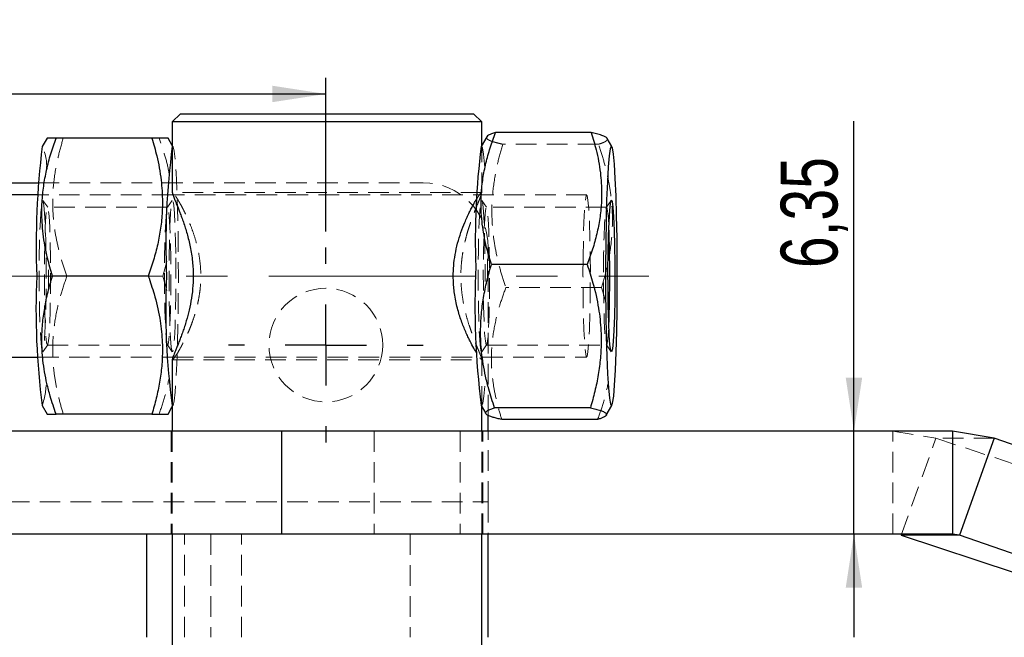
# Model space of a CAD drawing. Header units: millimetres. Extents: x 0 to 420, y 0 to 297.
# Tile 7 of 17: x 171 to 232, y 142 to 180. Entities that reach past the tile are written whole.
import ezdxf

# ---------------------------------------------------------------- set-up
doc = ezdxf.new("R2010")
doc.units = ezdxf.units.MM
doc.linetypes.add('CENTERX2', pattern=[20.32, 12.7, -2.54, 2.54, -2.54])
doc.linetypes.add('HIDDEN', pattern=[1.905, 1.27, -0.635])
doc.layers.add('FORMATO', color=179, linetype='Continuous')
doc.styles.add('SLDTEXTSTYLE0', font='TXT', dxfattribs={"width": 0.75})
doc.dimstyles.new('SLDDIMSTYLE0', dxfattribs={"dimtxt": 3.5, "dimasz": 3.302, "dimexe": 0, "dimexo": 0.0625, "dimgap": 0.875, "dimtad": 1, "dimdec": 3, "dimrnd": 1e-09, "dimzin": 12, "dimdsep": 46, "dimtxsty": 'SLDTEXTSTYLE0', "dimsah": 1, "dimcen": 0.09, "dimadec": 0, "dimazin": 3, "dimtfac": 1, "dimtdec": 3, "dimtofl": 0, "dimtmove": 0, "dimatfit": 3, "dimfxl": 0, "dimfrac": 2, "dimtolj": 1, "dimtzin": 12, "dimarcsym": 0})
doc.dimstyles.new('SLDDIMSTYLE2', dxfattribs={"dimtxt": 3.5, "dimasz": 3.302, "dimexe": 0, "dimexo": 0.0625, "dimgap": 0.875, "dimtad": 1, "dimdec": 3, "dimrnd": 1e-09, "dimzin": 12, "dimdsep": 46, "dimtxsty": 'SLDTEXTSTYLE0', "dimsah": 1, "dimcen": 0.09, "dimadec": 0, "dimazin": 3, "dimtfac": 1, "dimtdec": 3, "dimtmove": 0, "dimatfit": 0, "dimfxl": 0, "dimfrac": 2, "dimtolj": 1, "dimtzin": 12, "dimarcsym": 0})

# ---------------------------------------------------------------- blocks, each defined once
blk = doc.blocks.new('_D_11')
at = {"layer": 'FORMATO'}
for p, q in [((149.787, 166.779), (149.787, 176.245)), ((189.787, 166.779), (189.787, 176.245)), ((149.787, 175.245), (189.787, 175.245))]:
    blk.add_line(p, q, dxfattribs=at)
for points in [[(149.787, 175.245), (153.089, 174.737), (153.089, 175.753)], [(189.787, 175.245), (186.485, 175.753), (186.485, 174.737)]]:
    blk.add_solid(points, dxfattribs=at)
at = {"layer": 'FORMATO', "insert": (165.098, 179.757), "char_height": 3.5, "attachment_point": 1, "style": 'SLDTEXTSTYLE0'}
blk.add_mtext('40', dxfattribs=at)
blk = doc.blocks.new('_D_16')
at = {"layer": 'FORMATO'}
for p, q in [((222.298, 154.479), (222.298, 173.572)), ((222.298, 148.129), (222.298, 154.479)), ((222.298, 148.129), (222.298, 141.779))]:
    blk.add_line(p, q, dxfattribs=at)
for points in [[(222.298, 154.479), (222.806, 157.781), (221.79, 157.781)], [(222.298, 148.129), (221.79, 144.827), (222.806, 144.827)]]:
    blk.add_solid(points, dxfattribs=at)
at = {"layer": 'FORMATO', "insert": (217.786, 164.521), "char_height": 3.5, "attachment_point": 1, "rotation": 90, "style": 'SLDTEXTSTYLE0'}
blk.add_mtext('6,35', dxfattribs=at)
blk = doc.blocks.new('SW_CENTERMARKSYMBOL_4')
at = {"layer": 'FORMATO', "color": 0}
for p, q in [((0, 5), (0, 6)), ((0, 0), (0, 2.5)), ((-5, 0), (-6, 0)), ((0, 0), (-2.5, 0)), ((0, 0), (0, -2.5)), ((0, 0), (2.5, 0)), ((5, 0), (6, 0)), ((0, -5), (0, -6))]:
    blk.add_line(p, q, dxfattribs=at)

msp = doc.modelspace()

# ---------------------------------------------------------------- linework, layer by layer
at = {"color": 7, "linetype": 'Continuous', "lineweight": 25}
for p, q in [((180.8367, 174.0293), (180.3367, 173.5293)), ((180.8367, 174.0293), (198.8867, 174.0293)), ((199.3867, 173.5293), (198.8867, 174.0293)), ((180.3367, 173.5293), (180.3367, 169.1572)), ((199.3867, 173.5293), (180.3367, 173.5293)), ((199.3867, 172.0712), (199.3867, 173.5293)), ((206.1279, 172.8639), (200.2297, 172.8639)), ((172.6279, 172.5293), (172.3262, 172.0045)), ((173.1789, 172.5293), (172.628, 172.5293)), ((179.0771, 172.5293), (173.1789, 172.5293)), ((180.3367, 172.0712), (180.0733, 172.5293)), ((199.6914, 172.6012), (199.3483, 172.0045)), ((207.3972, 172.0045), (207.1105, 172.5031)), ((143.7871, 169.7793), (172.1024, 169.7793)), ((172.0714, 169.0293), (124.5539, 169.0293)), ((180.372, 169.0293), (180.3465, 169.0293)), ((205.8778, 164.7435), (199.9796, 164.7435)), ((178.8545, 164.0293), (172.9563, 164.0293)), ((126.0676, 159.0293), (172.0714, 159.0293)), ((180.3367, 158.9019), (180.3367, 154.4793)), ((180.3465, 159.0293), (180.3714, 159.0293)), ((172.3262, 156.0541), (172.6279, 155.5293)), ((180.0733, 155.5293), (180.3367, 155.9874)), ((199.3483, 156.0541), (199.635, 155.5555)), ((199.3867, 154.4793), (199.3867, 155.9874)), ((206.0718, 155.9089), (200.1736, 155.9089)), ((207.0541, 155.4574), (207.3972, 156.0541)), ((179.0771, 155.5293), (173.1789, 155.5293)), ((179.0771, 155.5293), (180.0728, 155.5293)), ((199.7871, 154.4793), (199.7871, 155.4427)), ((206.5158, 155.1948), (200.6176, 155.1948)), ((187.0636, 154.4793), (149.4397, 154.4793)), ((187.0636, 154.4793), (187.0636, 148.1293)), ((228.3709, 154.4793), (187.0636, 154.4793)), ((228.3709, 154.4793), (228.3709, 148.1293)), ((230.9396, 154.0361), (228.3709, 154.4793)), ((230.9396, 154.0361), (228.7933, 148.069)), ((242.1473, 150.1505), (230.9396, 154.0361)), ((187.0636, 148.1293), (149.4397, 148.1293)), ((178.7389, 148.1293), (178.7389, 141.7793)), ((180.3367, 148.1293), (180.3367, 135.4293)), ((228.3709, 148.1293), (187.0636, 148.1293)), ((199.3867, 135.4293), (199.3867, 148.1293)), ((199.7871, 141.7793), (199.7871, 148.1293)), ((225.1995, 148.069), (232.169, 145.7752)), ((228.7933, 148.069), (225.1995, 148.069)), ((228.7933, 148.069), (228.3709, 148.1293)), ((240.001, 144.1834), (228.7933, 148.069))]:
    msp.add_line(p, q, dxfattribs=at)
at = {"color": 7, "linetype": 'HIDDEN', "lineweight": 18}
for p, q in [((206.5719, 172.1497), (200.6737, 172.1497)), ((180.375, 172.0045), (180.3367, 172.0712)), ((199.3867, 169.1459), (199.3867, 172.0712)), ((172.1024, 169.7793), (195.7871, 169.7793)), ((199.3769, 169.1793), (180.3465, 169.1793)), ((199.3769, 169.1793), (199.3785, 169.1459)), ((180.3465, 169.0293), (172.0714, 169.0293)), ((172.6633, 168.2704), (172.3684, 168.6927)), ((180.3327, 168.6927), (180.0379, 168.2704)), ((205.8452, 169.0293), (180.372, 169.0293)), ((199.6854, 168.2704), (199.3906, 168.6927)), ((207.3549, 168.6927), (207.0601, 168.2704)), ((180.0504, 168.2793), (172.6508, 168.2793)), ((207.0726, 168.2793), (199.6729, 168.2793)), ((199.7871, 155.4427), (199.7871, 165.7793)), ((179.7449, 164.0293), (179.9906, 164.9319)), ((179.7449, 164.0293), (178.8545, 164.0293)), ((179.9911, 163.138), (179.7449, 164.0293)), ((206.7658, 163.3151), (200.8676, 163.3151)), ((207.0178, 162.4338), (206.7658, 163.3151)), ((172.3684, 159.3659), (172.6633, 159.7883)), ((172.6508, 159.7793), (180.0504, 159.7793)), ((180.0379, 159.7883), (180.3327, 159.3659)), ((199.3906, 159.3659), (199.6854, 159.7883)), ((199.6729, 159.7793), (207.0726, 159.7793)), ((207.0601, 159.7883), (207.3549, 159.3659)), ((172.0714, 159.0293), (180.3465, 159.0293)), ((180.3465, 158.8793), (199.3769, 158.8793)), ((180.3714, 159.0293), (205.8452, 159.0293)), ((199.3867, 155.9874), (199.3867, 158.898)), ((180.3367, 155.9874), (180.375, 156.0541)), ((180.2617, 154.4793), (180.2617, 148.1293)), ((180.3367, 154.4793), (180.3367, 148.1293)), ((192.7631, 154.4793), (192.7631, 148.1293)), ((198.0653, 154.4793), (198.0653, 148.1293)), ((199.3867, 148.1293), (199.3867, 154.4793)), ((199.4617, 148.1293), (199.4617, 154.4793)), ((199.7871, 150.1293), (199.7871, 154.4793)), ((224.7003, 154.4793), (227.3458, 154.0361)), ((224.7003, 148.1293), (224.7003, 154.4793)), ((225.1995, 148.069), (227.3458, 154.0361)), ((230.9396, 154.0361), (227.3458, 154.0361)), ((227.3458, 154.0361), (234.3153, 151.7423)), ((139.7871, 150.1293), (199.7871, 150.1293)), ((199.7871, 150.1293), (199.7871, 148.1293)), ((181.0799, 141.7793), (181.0799, 148.1293)), ((182.7161, 148.1293), (182.7161, 141.7793)), ((184.6017, 141.7793), (184.6017, 148.1293)), ((194.9832, 148.1293), (194.9832, 141.7793))]:
    msp.add_line(p, q, dxfattribs=at)
at = {"color": 7, "linetype": 'HIDDEN', "lineweight": 18, "flags": 128}
for points in [[(180.3367, 156.0322), (180.3799, 156.0634), (180.4458, 156.3347), (180.5082, 156.868), (180.5651, 157.6452), (180.6146, 158.6397), (180.655, 159.8179), (180.6848, 161.1394), (180.7031, 162.5593), (180.7093, 164.0293), (180.7031, 165.4993), (180.6848, 166.9192), (180.655, 168.2408), (180.6146, 169.4189), (180.5651, 170.4135), (180.5082, 171.1906), (180.4458, 171.7239), (180.3799, 171.9952), (180.3367, 172.0264)], [(199.5752, 170.7288), (199.5618, 170.9122), (199.5013, 171.5442), (199.4365, 171.9204), (199.3698, 172.0278), (199.3483, 172.0045)], [(172.5605, 165.1477), (172.5667, 164.0293), (172.5605, 162.9109), (172.5424, 161.8575), (172.5134, 160.9304), (172.4751, 160.1833), (172.4299, 159.6597), (172.3802, 159.3901), (172.3291, 159.3901), (172.2795, 159.6597), (172.2343, 160.1833), (172.196, 160.9304), (172.167, 161.8575), (172.1489, 162.9109), (172.1427, 164.0293), (172.1489, 165.1477), (172.167, 166.2011), (172.196, 167.1283), (172.2343, 167.8753), (172.2795, 168.3989), (172.3291, 168.6685), (172.3802, 168.6685), (172.4299, 168.3989), (172.4751, 167.8753), (172.5134, 167.1283), (172.5424, 166.2011), (172.5605, 165.1477)], [(180.5523, 165.1477), (180.5584, 164.0293), (180.5523, 162.9109), (180.5342, 161.8575), (180.5051, 160.9304), (180.4669, 160.1833), (180.4216, 159.6597), (180.372, 159.3901), (180.3209, 159.3901), (180.2713, 159.6597), (180.2261, 160.1833), (180.1878, 160.9304), (180.1588, 161.8575), (180.1407, 162.9109), (180.1345, 164.0293), (180.1407, 165.1477), (180.1588, 166.2011), (180.1878, 167.1283), (180.2261, 167.8753), (180.2713, 168.3989), (180.3209, 168.6685), (180.372, 168.6685), (180.4216, 168.3989), (180.4669, 167.8753), (180.5051, 167.1283), (180.5342, 166.2011), (180.5523, 165.1477)], [(199.3906, 159.3659), (199.387, 159.3614), (199.3361, 159.4434), (199.2875, 159.7919), (199.2441, 160.3867), (199.2084, 161.1931), (199.1825, 162.1644), (199.1679, 163.2441), (199.1655, 164.3694), (199.1753, 165.4749), (199.1968, 166.4964), (199.2288, 167.3746), (199.2695, 168.0583), (199.3163, 168.5079), (199.3667, 168.6972), (199.4177, 168.6152), (199.4662, 168.2667), (199.5096, 167.672), (199.5453, 166.8655), (199.5712, 165.8942), (199.5858, 164.8146), (199.5883, 163.6893), (199.5883, 163.6893)], [(205.625, 165.2259), (205.6184, 164.0293), (205.625, 162.8327), (205.6444, 161.7057), (205.6754, 160.7137), (205.7164, 159.9144), (205.7648, 159.3542), (205.8179, 159.0658), (205.8725, 159.0658), (205.9256, 159.3542), (205.974, 159.9144), (206.0149, 160.7137), (206.046, 161.7057), (206.0654, 162.8327), (206.072, 164.0293), (206.0654, 165.2259), (206.046, 166.3529), (206.0149, 167.3449), (205.974, 168.1442), (205.9256, 168.7044), (205.8725, 168.9929), (205.8179, 168.9929), (205.7648, 168.7044), (205.7164, 168.1442), (205.6754, 167.3449), (205.6444, 166.3529), (205.625, 165.2259)], [(172.837, 162.9293), (172.8435, 164.0293), (172.837, 165.1293), (172.8177, 166.1543), (172.7871, 167.0345), (172.7471, 167.7099), (172.7007, 168.1345), (172.6508, 168.2793), (172.6009, 168.1345), (172.5544, 167.7099), (172.5145, 167.0345), (172.4838, 166.1543), (172.4646, 165.1293), (172.458, 164.0293), (172.4646, 162.9293), (172.4838, 161.9043), (172.5145, 161.0241), (172.5544, 160.3487), (172.6009, 159.9241), (172.6508, 159.7793), (172.7007, 159.9241), (172.7471, 160.3487), (172.7871, 161.0241), (172.8177, 161.9043), (172.837, 162.9293)], [(179.8642, 162.9293), (179.8576, 164.0293), (179.8642, 165.1293), (179.8835, 166.1543), (179.9141, 167.0345), (179.954, 167.7099), (180.0005, 168.1345), (180.0504, 168.2793), (180.1003, 168.1345), (180.1468, 167.7099), (180.1867, 167.0345), (180.2173, 166.1543), (180.2366, 165.1293), (180.2432, 164.0293), (180.2366, 162.9293), (180.2173, 161.9043), (180.1867, 161.0241), (180.1468, 160.3487), (180.1003, 159.9241), (180.0504, 159.7793), (180.0005, 159.9241), (179.954, 160.3487), (179.9141, 161.0241), (179.8835, 161.9043), (179.8642, 162.9293)], [(199.855, 162.6335), (199.8652, 163.7201), (199.8623, 164.8277), (199.8464, 165.8809), (199.8188, 166.8079), (199.7812, 167.5455), (199.7362, 168.0436), (199.687, 168.268), (199.6367, 168.2037), (199.5889, 167.8548), (199.5469, 167.2452), (199.5134, 166.4165), (199.4908, 165.4251), (199.4807, 164.3386), (199.4836, 163.231), (199.4994, 162.1778), (199.5271, 161.2507), (199.5646, 160.5131), (199.6096, 160.015), (199.6589, 159.7906), (199.7091, 159.855), (199.7569, 160.2038), (199.799, 160.8134), (199.8324, 161.6421), (199.855, 162.6335)], [(206.8803, 164.3386), (206.8905, 165.4251), (206.9131, 166.4165), (206.9465, 167.2452), (206.9886, 167.8548), (207.0363, 168.2037), (207.0866, 168.268), (207.1359, 168.0436), (207.1808, 167.5455), (207.2075, 167.065)], [(199.7396, 163.8231), (199.7374, 164.9232), (199.732, 165.6683)], [(172.7153, 163.1374), (172.7176, 164.0293), (172.7153, 164.9293)], [(207.2075, 160.9936), (207.1986, 160.8134), (207.1565, 160.2038), (207.1088, 159.855), (207.0585, 159.7906), (207.0093, 160.015), (206.9643, 160.5131), (206.9267, 161.2507), (206.899, 162.1778), (206.8832, 163.231), (206.8803, 164.3386)], [(199.3483, 156.0541), (199.384, 156.0308), (199.4505, 156.1958), (199.5145, 156.6275), (199.5739, 157.3113), (199.6083, 157.8687)]]:
    msp.add_lwpolyline(points, dxfattribs=at)
at = {"color": 7, "linetype": 'Continuous', "lineweight": 25, "flags": 128}
for points in [[(207.0177, 166.0676), (207.0067, 164.6114), (207.008, 163.1354), (207.0216, 161.6899), (207.047, 160.3239), (207.0834, 159.0842), (207.1295, 158.0129), (207.1837, 157.1465), (207.2442, 156.5144), (207.3089, 156.1383), (207.3757, 156.0308), (207.4423, 156.1958), (207.5063, 156.6275), (207.5656, 157.3113), (207.6183, 158.2238), (207.6624, 159.3341), (207.6965, 160.6042), (207.7195, 161.991), (207.7305, 163.4472), (207.7292, 164.9232), (207.7156, 166.3688), (207.6902, 167.7347), (207.6539, 168.9744), (207.6078, 170.0457), (207.5536, 170.9122), (207.4931, 171.5442), (207.4283, 171.9204), (207.3615, 172.0278), (207.295, 171.8628), (207.231, 171.4311), (207.1716, 170.7473), (207.119, 169.8348), (207.0748, 168.7245), (207.0407, 167.4544), (207.0177, 166.0676)], [(207.5776, 164.8146), (207.58, 163.6893), (207.5702, 162.5837), (207.5486, 161.5622), (207.5166, 160.6841), (207.476, 160.0003), (207.4292, 159.5507), (207.3788, 159.3614), (207.3278, 159.4434), (207.2792, 159.7919), (207.2358, 160.3867), (207.2002, 161.1931), (207.1743, 162.1644), (207.1597, 163.2441), (207.1572, 164.3694), (207.1671, 165.4749), (207.1886, 166.4964), (207.2206, 167.3746), (207.2612, 168.0583), (207.3081, 168.5079), (207.3585, 168.6972), (207.4094, 168.6152), (207.458, 168.2667), (207.5014, 167.672), (207.5371, 166.8655), (207.563, 165.8942), (207.5776, 164.8146)]]:
    msp.add_lwpolyline(points, dxfattribs=at)
at = {"color": 7, "linetype": 'HIDDEN', "lineweight": 18}
msp.add_circle((189.7871, 159.7793), 3.5, dxfattribs=at)
at = {"color": 7, "linetype": 'Continuous', "lineweight": 25}
for centre, radius, start, end in [((221.3962, 165.9529), 49.4417, 172.969398, 182.229712), ((225.5631, 166.0234), 45.6231, 172.43921, 182.505071), ((245.3137, 166.2278), 46.327, 172.836928, 181.999537), ((131.8876, 164.0293), 75.381, 357.691991, 2.308009), ((251.0206, 162.3522), 52.0547, 177.512525, 186.949266), ((217.4207, 161.9391), 45.4769, 177.365612, 187.435278), ((221.6859, 161.8641), 41.7585, 177.027776, 188.027942)]:
    msp.add_arc(centre, radius, start, end, dxfattribs=at)
at = {"color": 7, "linetype": 'HIDDEN', "lineweight": 18}
for centre, radius, start, end in [((169.9649, 170.8299), 2.6373, 351.346784, 26.449077), ((195.7871, 165.7793), 4, 0.000045, 89.999955), ((167.8505, 157.5681), 4.7248, 341.310288, 1.138762)]:
    msp.add_arc(centre, radius, start, end, dxfattribs=at)
at = {"color": 7, "linetype": 'Continuous', "lineweight": 25}
for points, knots in [([(199.9796, 164.7435), (199.8751, 165.0932), (199.6982, 165.6849), (199.4742, 166.7393), (199.3352, 167.8409), (199.3361, 169.0156), (199.4457, 170.0433), (199.6328, 170.9904), (199.893, 171.9344), (200.1171, 172.553), (200.2297, 172.8639)], [0, 0, 0, 0, 0.1318555, 0.2230414, 0.3893151, 0.5320339, 0.646524, 0.762318, 0.880533, 1, 1, 1, 1]), ([(200.2297, 172.8639), (200.1503, 172.8396), (200.002, 172.7942), (199.8282, 172.7119), (199.7086, 172.6487), (199.6931, 172.6023), (199.6924, 172.6004)], [0, 0, 0, 0, 0.4061898, 0.7589413, 0.9899262, 1, 1, 1, 1]), ([(206.1279, 172.8639), (206.2322, 172.5141), (206.4743, 171.7022), (206.7074, 170.4457), (206.779, 169.3378), (206.7504, 168.3957), (206.6619, 167.564), (206.4747, 166.617), (206.2146, 165.673), (205.9905, 165.0544), (205.8778, 164.7435)], [0, 0, 0, 0, 0.1318566, 0.3060834, 0.4605134, 0.5320311, 0.6465219, 0.7623166, 0.8805325, 1, 1, 1, 1]), ([(207.1087, 172.5032), (207.1079, 172.5056), (207.1, 172.5279), (207.0562, 172.5612), (206.9869, 172.6075), (206.8879, 172.6521), (206.7114, 172.7177), (206.455, 172.7898), (206.2383, 172.8389), (206.1279, 172.8639)], [0, 0, 0, 0, 0.0070826, 0.0667328, 0.1456992, 0.2475689, 0.3711049, 0.6793987, 1, 1, 1, 1]), ([(172.9563, 164.0293), (172.8505, 164.3955), (172.6716, 165.0153), (172.444, 166.119), (172.3014, 167.2717), (172.2983, 168.5006), (172.4043, 169.5762), (172.5882, 170.5674), (172.845, 171.5554), (173.0673, 172.2037), (173.1789, 172.5293)], [0, 0, 0, 0, 0.1317967, 0.2230451, 0.3896013, 0.5326002, 0.647223, 0.7629918, 0.8809778, 1, 1, 1, 1]), ([(179.0771, 172.5293), (179.1826, 172.1631), (179.4277, 171.3122), (179.6648, 169.9974), (179.7401, 168.8385), (179.7147, 167.8526), (179.6291, 166.9824), (179.4452, 165.9913), (179.1884, 165.0032), (178.9661, 164.3549), (178.8545, 164.0293)], [0, 0, 0, 0, 0.1317976, 0.3062117, 0.4609488, 0.5325977, 0.6472212, 0.7629906, 0.8809773, 1, 1, 1, 1]), ([(180.0717, 172.5293), (180.0722, 172.5293), (180.0787, 172.5293), (180.0341, 172.5293), (180.0109, 172.5293), (179.9292, 172.5293), (179.8372, 172.5293), (179.6569, 172.5293), (179.4026, 172.5293), (179.1875, 172.5293), (179.0771, 172.5293)], [0, 0, 0, 0, 0.0012684, 0.0184331, 0.0623668, 0.1327873, 0.2306642, 0.3536073, 0.6682059, 1, 1, 1, 1]), ([(180.3388, 169.1572), (180.3384, 169.1537), (180.3325, 169.1018), (180.4016, 168.9677), (180.4844, 168.7194), (180.6372, 168.3656), (180.7811, 167.9985), (180.9145, 167.6458), (181.0255, 167.3335), (181.1374, 166.995), (181.2469, 166.6296), (181.3504, 166.2381), (181.444, 165.8199), (181.5231, 165.3775), (181.5807, 164.9271), (181.6169, 164.4755), (181.6214, 164.179), (181.6236, 164.0293)], [0, 0, 0, 0, 0.0019488, 0.0293913, 0.0798203, 0.1524134, 0.2449924, 0.3025175, 0.3648177, 0.431782, 0.5033746, 0.579784, 0.6598811, 0.7448631, 0.8328986, 0.9156851, 1, 1, 1, 1]), ([(199.0872, 159.2632), (199.0241, 159.3679), (198.876, 159.6133), (198.6951, 159.9571), (198.5303, 160.2946), (198.3948, 160.5942), (198.2593, 160.9197), (198.1261, 161.2738), (197.9994, 161.6558), (197.8829, 162.067), (197.7826, 162.5032), (197.7074, 162.9395), (197.6578, 163.3687), (197.6324, 163.787), (197.6307, 164.2129), (197.6586, 164.7387), (197.7383, 165.3541), (197.8918, 166.0485), (198.0942, 166.7094), (198.2984, 167.2415), (198.4765, 167.6481), (198.6155, 167.9411), (198.7522, 168.21), (198.8828, 168.4504), (198.995, 168.6466), (199.0654, 168.7601), (199.0934, 168.8053)], [0, 0, 0, 0, 0.0362927, 0.0851417, 0.1152973, 0.1478648, 0.1827753, 0.2199995, 0.2602069, 0.3023004, 0.346895, 0.393084, 0.4337339, 0.4751464, 0.5175032, 0.5601589, 0.631479, 0.7015284, 0.7711468, 0.8366033, 0.8706989, 0.902972, 0.9328898, 0.9603033, 0.9842128, 1, 1, 1, 1]), ([(200.1736, 155.9089), (200.0499, 156.2894), (199.8407, 156.933), (199.5592, 158.0794), (199.3602, 159.2757), (199.2965, 160.5534), (199.3496, 161.6718), (199.4847, 162.7021), (199.693, 163.7292), (199.8839, 164.4048), (199.9796, 164.7435)], [0, 0, 0, 0, 0.1333077, 0.2254738, 0.3932673, 0.5366598, 0.6510391, 0.7660356, 0.8827281, 1, 1, 1, 1]), ([(205.8778, 164.7435), (206.0013, 164.363), (206.2877, 163.4799), (206.5892, 162.1148), (206.7216, 160.9095), (206.7447, 159.8842), (206.7019, 158.9806), (206.5667, 157.9503), (206.3585, 156.9232), (206.1675, 156.2476), (206.0718, 155.9089)], [0, 0, 0, 0, 0.1333082, 0.3093475, 0.4649039, 0.5366575, 0.6510374, 0.7660343, 0.8827275, 1, 1, 1, 1]), ([(173.1789, 155.5293), (173.054, 155.8953), (172.8429, 156.5139), (172.5577, 157.6167), (172.3547, 158.7676), (172.2867, 159.9977), (172.3362, 161.0741), (172.468, 162.0656), (172.673, 163.0539), (172.8617, 163.7036), (172.9563, 164.0293)], [0, 0, 0, 0, 0.1337009, 0.2260131, 0.3938155, 0.5370284, 0.651225, 0.766071, 0.8826923, 1, 1, 1, 1]), ([(178.8545, 164.0293), (178.9791, 163.6633), (179.268, 162.8149), (179.5741, 161.5015), (179.7107, 160.3408), (179.7371, 159.3541), (179.6972, 158.4845), (179.5653, 157.493), (179.3604, 156.5047), (179.1717, 155.8551), (179.0771, 155.5293)], [0, 0, 0, 0, 0.1337016, 0.309927, 0.4653749, 0.5370263, 0.6512234, 0.7660699, 0.8826918, 1, 1, 1, 1]), ([(181.6236, 164.0293), (181.6167, 163.7679), (181.603, 163.2461), (181.4967, 162.4879), (181.3435, 161.7711), (181.1829, 161.2052), (181.0419, 160.7729), (180.933, 160.4638), (180.8252, 160.1752), (180.7203, 159.9063), (180.6213, 159.6605), (180.5311, 159.4403), (180.4555, 159.2524), (180.3956, 159.1043), (180.3614, 158.9965), (180.3368, 158.9351), (180.3387, 158.9067), (180.3391, 158.9019)], [0, 0, 0, 0, 0.1473047, 0.293958, 0.4306987, 0.5602283, 0.6252808, 0.6869492, 0.7449473, 0.798902, 0.8496119, 0.8943383, 0.9329556, 0.9638831, 0.9840457, 0.9973099, 1, 1, 1, 1]), ([(200.6176, 155.1948), (200.5228, 155.2161), (200.3453, 155.256), (200.1013, 155.3216), (199.9021, 155.3872), (199.7625, 155.4479), (199.678, 155.5036), (199.6339, 155.5492), (199.6168, 155.601), (199.6345, 155.6529), (199.6786, 155.699), (199.7785, 155.7664), (199.9473, 155.8377), (200.0953, 155.8843), (200.1736, 155.9089)], [0, 0, 0, 0, 0.1654566, 0.3097216, 0.429891, 0.5224409, 0.5675636, 0.6016919, 0.6286326, 0.6556256, 0.690327, 0.7356208, 0.8601525, 1, 1, 1, 1]), ([(206.0718, 155.9089), (206.1823, 155.884), (206.3963, 155.8357), (206.6833, 155.754), (206.8849, 155.6784), (206.997, 155.6112), (207.0478, 155.5652), (207.0724, 155.5131), (207.0574, 155.4478), (206.9873, 155.3843), (206.871, 155.3201), (206.7084, 155.2548), (206.5841, 155.216), (206.5158, 155.1948)], [0, 0, 0, 0, 0.1928706, 0.3734517, 0.5082879, 0.5577484, 0.5951674, 0.6238467, 0.6509209, 0.7027788, 0.7781501, 0.8781245, 1, 1, 1, 1]), ([(172.6281, 155.5293), (172.628, 155.5293), (172.6235, 155.5293), (172.6626, 155.5293), (172.6817, 155.5293), (172.799, 155.5293), (172.9533, 155.5293), (173.0998, 155.5293), (173.1789, 155.5293)], [0, 0, 0, 0, 0.0002881, 0.024444, 0.096735, 0.2147389, 0.5760478, 1, 1, 1, 1])]:
    msp.add_open_spline(points, degree=3, knots=knots, dxfattribs=at)
at = {"color": 7, "linetype": 'HIDDEN', "lineweight": 18}
for points, knots in [([(173.6241, 172.5293), (173.5183, 172.1631), (173.3393, 171.5433), (173.1118, 170.4396), (172.9692, 169.2869), (172.9661, 168.058), (173.0721, 166.9824), (173.256, 165.9912), (173.5128, 165.0032), (173.735, 164.3549), (173.8467, 164.0293)], [0, 0, 0, 0, 0.1317969, 0.2230453, 0.3896013, 0.5326004, 0.6472232, 0.762992, 0.880978, 1, 1, 1, 1]), ([(180.1359, 170.377), (180.1251, 170.4376), (180.0547, 170.834), (179.8521, 171.5547), (179.6325, 172.2035), (179.5223, 172.5293)], [0, 0, 0, 0, 0.0823661, 0.5391773, 1, 1, 1, 1]), ([(199.6924, 172.6004), (199.686, 172.5871), (199.6724, 172.559), (199.6883, 172.5066), (199.7324, 172.4597), (199.8173, 172.4036), (199.9559, 172.3431), (200.154, 172.2775), (200.3988, 172.2116), (200.5778, 172.1713), (200.6737, 172.1497)], [0, 0, 0, 0, 0.03722737, 0.07871341, 0.13165793, 0.20260704, 0.34170911, 0.52318196, 0.74460392, 1, 1, 1, 1]), ([(200.6737, 172.1497), (200.5667, 171.769), (200.3855, 171.1244), (200.1543, 169.9773), (200.0079, 168.7795), (200.0006, 167.5028), (200.1029, 166.385), (200.2834, 165.355), (200.5368, 164.3281), (200.7571, 163.6536), (200.8676, 163.3151)], [0, 0, 0, 0, 0.1317645, 0.2230697, 0.3898556, 0.5330749, 0.6477987, 0.7635415, 0.8813388, 1, 1, 1, 1]), ([(206.5719, 172.1497), (206.6395, 172.1707), (206.7628, 172.2092), (206.9249, 172.2741), (207.0425, 172.3384), (207.1123, 172.4016), (207.1287, 172.464), (207.1151, 172.4907), (207.1087, 172.5032)], [0, 0, 0, 0, 0.30244864, 0.55218019, 0.74363361, 0.87584854, 0.94160596, 1, 1, 1, 1]), ([(206.7658, 163.3151), (206.8726, 163.6959), (207.1208, 164.581), (207.3622, 165.9472), (207.4413, 167.1511), (207.4193, 168.1757), (207.3366, 169.0798), (207.1561, 170.1098), (206.9027, 171.1367), (206.6824, 171.8112), (206.5719, 172.1497)], [0, 0, 0, 0, 0.1317654, 0.306339, 0.4613212, 0.5330726, 0.6477967, 0.7635404, 0.8813381, 1, 1, 1, 1]), ([(180.3391, 158.9019), (180.3378, 158.8938), (180.3352, 158.8764), (180.4085, 158.9001), (180.459, 159.0196), (180.6206, 159.2173), (180.797, 159.5338), (180.9804, 159.8632), (181.1407, 160.1856), (181.2748, 160.4725), (181.4096, 160.7853), (181.5442, 161.128), (181.6745, 161.5002), (181.7966, 161.9032), (181.9043, 162.3319), (181.9886, 162.7645), (182.0482, 163.1943), (182.0836, 163.6172), (182.095, 164.0502), (182.078, 164.5843), (182.0092, 165.2104), (181.8665, 165.9128), (181.6727, 166.5805), (181.4747, 167.1175), (181.2999, 167.53), (181.162, 167.8295), (181.0251, 168.1059), (180.8924, 168.3568), (180.767, 168.5798), (180.6526, 168.7721), (180.5515, 168.9292), (180.4717, 169.0492), (180.4096, 169.1217), (180.3747, 169.1721), (180.3484, 169.176), (180.3408, 169.1771)], [0, 0, 0, 0, 0.0017454, 0.0037258, 0.0152653, 0.0381798, 0.0711758, 0.1136789, 0.1400353, 0.168616, 0.1993525, 0.2322119, 0.2682202, 0.3060169, 0.3461308, 0.3877758, 0.4252241, 0.4634825, 0.5025427, 0.5423722, 0.6080016, 0.6727216, 0.736071, 0.7959497, 0.8274819, 0.8572748, 0.8851652, 0.9109356, 0.9340668, 0.954416, 0.9714089, 0.984784, 0.9929688, 0.9979724, 1, 1, 1, 1]), ([(199.3798, 169.1178), (199.3595, 169.0556), (199.3065, 168.8927), (199.1838, 168.6013), (199.0566, 168.2864), (198.9346, 167.9782), (198.8306, 167.7044), (198.7226, 167.4049), (198.6114, 167.0745), (198.5004, 166.7134), (198.3932, 166.3198), (198.2957, 165.9001), (198.2158, 165.4727), (198.1557, 165.0437), (198.116, 164.6166), (198.0971, 164.1774), (198.1018, 163.6355), (198.1509, 162.9994), (198.264, 162.2887), (198.4213, 161.6141), (198.5818, 161.0722), (198.7226, 160.6535), (198.8328, 160.3482), (198.9407, 160.0648), (199.044, 159.8042), (199.1391, 159.5693), (199.2239, 159.3631), (199.2925, 159.1894), (199.3458, 159.0576), (199.3712, 158.9624), (199.393, 158.9128), (199.3775, 158.8684), (199.3074, 158.9353), (199.2354, 159.0367), (199.1415, 159.171), (199.0911, 159.2567), (199.0872, 159.2632)], [0, 0, 0, 0, 0.017662, 0.0462073, 0.0852906, 0.1093119, 0.1356809, 0.1643288, 0.1952208, 0.229757, 0.266282, 0.3052796, 0.3460042, 0.383585, 0.4221626, 0.4617119, 0.5021779, 0.5683572, 0.6336848, 0.6962005, 0.7551669, 0.7861606, 0.8154071, 0.8427554, 0.8680064, 0.8910596, 0.9111451, 0.9281827, 0.9414353, 0.9495811, 0.9544815, 0.956399, 0.9593947, 0.9731102, 0.997947, 1, 1, 1, 1]), ([(199.0934, 168.8053), (199.1021, 168.8196), (199.1406, 168.8826), (199.205, 168.9812), (199.2812, 169.0828), (199.3309, 169.1523), (199.3657, 169.1728), (199.3769, 169.1793)], [0, 0, 0, 0, 0.1060968, 0.4690539, 0.7452653, 0.918383, 1, 1, 1, 1]), ([(173.8467, 164.0293), (173.7218, 163.6634), (173.5107, 163.0447), (173.2254, 161.9419), (173.0224, 160.791), (172.9545, 159.5609), (173.004, 158.4845), (173.1358, 157.493), (173.3408, 156.5047), (173.5295, 155.8551), (173.6241, 155.5293)], [0, 0, 0, 0, 0.133701, 0.2260131, 0.3938155, 0.5370284, 0.651225, 0.766071, 0.8826924, 1, 1, 1, 1]), ([(200.8676, 163.3151), (200.7416, 162.9657), (200.5288, 162.3753), (200.2399, 161.322), (200.0331, 160.2225), (199.961, 159.0465), (200.007, 158.0178), (200.1357, 157.0703), (200.3376, 156.1259), (200.5241, 155.5059), (200.6176, 155.1948)], [0, 0, 0, 0, 0.1341852, 0.2266745, 0.3944774, 0.5374592, 0.6514262, 0.7660876, 0.8826307, 1, 1, 1, 1]), ([(179.5223, 155.5293), (179.6498, 155.8947), (179.9003, 156.6128), (180.0566, 157.3571), (180.1333, 157.7227)], [0, 0, 0, 0, 0.508778, 1, 1, 1, 1]), ([(206.5158, 155.1948), (206.6439, 155.5437), (206.9122, 156.2744), (207.0806, 157.0343), (207.1686, 157.4313)], [0, 0, 0, 0, 0.4776294, 1, 1, 1, 1])]:
    msp.add_open_spline(points, degree=3, knots=knots, dxfattribs=at)
at = {"layer": 'FORMATO', "color": 218, "linetype": 'CENTERX2', "lineweight": 18}
msp.add_line((125.3107, 164.0293), (209.668, 164.0293), dxfattribs=at)

# ---------------------------------------------------------------- block references
at = {"layer": 'FORMATO'}
msp.add_blockref('SW_CENTERMARKSYMBOL_4', (189.7871, 159.7793), dxfattribs=at)

# ---------------------------------------------------------------- dimensions: what is measured, and where the dimension line sits
dim = msp.add_linear_dim(base=(189.7871, 175.2451), p1=(149.7871, 165.7793), p2=(189.7871, 165.7793), dimstyle='SLDDIMSTYLE0', dxfattribs=at)
dim.commit()
dim.dimension.update_dxf_attribs({"geometry": '_D_11', "text_midpoint": (167.6838, 175.2451), "dimtype": 160})
dim = msp.add_linear_dim(base=(222.2982, 154.4793), p1=(228.3709, 148.1293), p2=(228.3709, 154.4793), angle=90, dimstyle='SLDDIMSTYLE2', dxfattribs=at)
dim.commit()
dim.dimension.update_dxf_attribs({"geometry": '_D_16', "text_midpoint": (222.2982, 169.0463), "dimtype": 160})

doc.saveas('drawing.dxf')
